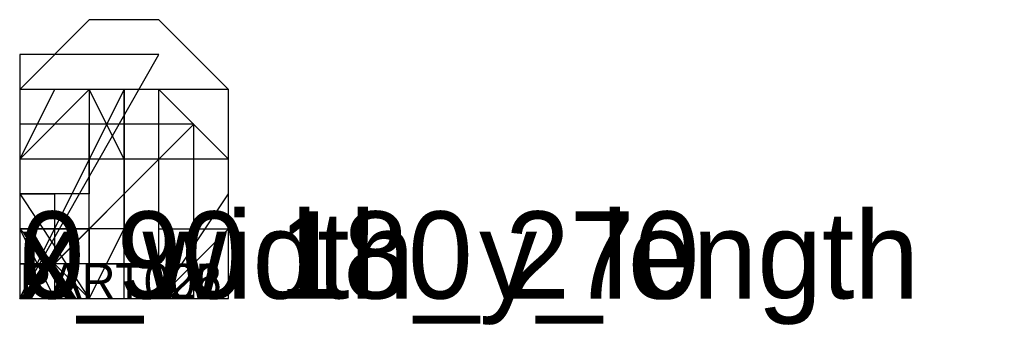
# Model space of a CAD drawing. Extents: x 0 to 28.3, y -0.9 to 8.
import ezdxf

# ---------------------------------------------------------------- set-up
doc = ezdxf.new("R2010")
doc.units = 0
doc.layers.add('1', color=7, linetype='Continuous')
doc.layers.add('19', color=7, linetype='Continuous')

# ---------------------------------------------------------------- blocks, each defined once
blk = doc.blocks.new('PART001')
at = {"layer": '1'}
blk.add_lwpolyline([(2, 0), (2, 2), (0, 0)], close=True, dxfattribs=at)
at = {"layer": '19'}
blk.add_text('PART001', height=1, dxfattribs=at).set_placement((0, 0))
blk = doc.blocks.new('PART002')
at = {"layer": '1'}
blk.add_lwpolyline([(3, 0), (3, 3), (0, 0)], close=True, dxfattribs=at)
at = {"layer": '19'}
blk.add_text('PART002', height=1, dxfattribs=at).set_placement((0, 0))
blk = doc.blocks.new('PART003')
at = {"layer": '1'}
blk.add_lwpolyline([(4, 0), (4, 4), (0, 0)], close=True, dxfattribs=at)
at = {"layer": '19'}
blk.add_text('PART003', height=1, dxfattribs=at).set_placement((0, 0))
blk = doc.blocks.new('PART004')
at = {"layer": '1'}
blk.add_lwpolyline([(5, 5), (0, 5), (0, 0)], close=True, dxfattribs=at)
at = {"layer": '19'}
blk.add_text('PART004', height=1, dxfattribs=at).set_placement((0, 0))
blk = doc.blocks.new('PART005')
at = {"layer": '1'}
blk.add_lwpolyline([(0, 0), (3, 6), (0, 6)], close=True, dxfattribs=at)
at = {"layer": '19'}
blk.add_text('PART005', height=1, dxfattribs=at).set_placement((0, 0))
blk = doc.blocks.new('PART006')
at = {"layer": '1'}
blk.add_lwpolyline([(0, 0), (4, 7), (0, 7)], close=True, dxfattribs=at)
at = {"layer": '19'}
blk.add_text('PART006', height=1, dxfattribs=at).set_placement((0, 0))
blk = doc.blocks.new('PART007')
at = {"layer": '1'}
blk.add_lwpolyline([(5, 0), (5, 5), (2, 5), (2, 3), (0, 3), (0, 0)], close=True, dxfattribs=at)
at = {"layer": '19'}
blk.add_text('PART007', height=1, dxfattribs=at).set_placement((0, 0))
blk = doc.blocks.new('PART008')
at = {"layer": '1'}
blk.add_lwpolyline([(4, 0), (4, 4), (3, 4), (3, 2), (0, 2), (0, 0)], close=True, dxfattribs=at)
at = {"layer": '19'}
blk.add_text('PART008', height=1, dxfattribs=at).set_placement((0, 0))
blk = doc.blocks.new('PART009')
at = {"layer": '1'}
blk.add_lwpolyline([(6, 0), (6, 6), (3, 6), (3, 4), (0, 4), (0, 0)], close=True, dxfattribs=at)
at = {"layer": '19'}
blk.add_text('PART009', height=1, dxfattribs=at).set_placement((0, 0))
blk = doc.blocks.new('PART010')
at = {"layer": '1'}
blk.add_lwpolyline([(2, 0), (2, 5), (0, 5), (0, 3), (1, 3), (1, 0)], close=True, dxfattribs=at)
at = {"layer": '19'}
blk.add_text('PART010', height=1, dxfattribs=at).set_placement((0, 0))
blk = doc.blocks.new('PART011')
at = {"layer": '1'}
blk.add_lwpolyline([(2, 0), (2, 4), (0, 4), (0, 3), (1, 3), (1, 0)], close=True, dxfattribs=at)
at = {"layer": '19'}
blk.add_text('PART011', height=1, dxfattribs=at).set_placement((0, 0))
blk = doc.blocks.new('PART012')
at = {"layer": '1'}
blk.add_lwpolyline([(6, 0), (6, 6), (0, 6), (0, 0)], close=True, dxfattribs=at)
at = {"layer": '19'}
blk.add_text('PART012', height=1, dxfattribs=at).set_placement((0, 0))
blk = doc.blocks.new('PART013')
at = {"layer": '1'}
blk.add_lwpolyline([(5, 0), (5, 5), (0, 5), (0, 0)], close=True, dxfattribs=at)
at = {"layer": '19'}
blk.add_text('PART013', height=1, dxfattribs=at).set_placement((0, 0))
blk = doc.blocks.new('PART014')
at = {"layer": '1'}
blk.add_lwpolyline([(4, 0), (4, 4), (0, 4), (0, 0)], close=True, dxfattribs=at)
at = {"layer": '19'}
blk.add_text('PART014', height=1, dxfattribs=at).set_placement((0, 0))
blk = doc.blocks.new('PART015')
at = {"layer": '1'}
blk.add_lwpolyline([(6, 2), (6, 4), (4, 4), (4, 6), (2, 6), (2, 4), (0, 4), (0, 2), (2, 2), (2, 0), (4, 0), (4, 2)], close=True, dxfattribs=at)
at = {"layer": '19'}
blk.add_text('PART015', height=1, dxfattribs=at).set_placement((0, 0))
blk = doc.blocks.new('PART016')
at = {"layer": '1'}
blk.add_lwpolyline([(3, 1), (3, 2), (2, 2), (2, 3), (1, 3), (1, 2), (0, 2), (0, 1), (1, 1), (1, 0), (2, 0), (2, 1)], close=True, dxfattribs=at)
at = {"layer": '19'}
blk.add_text('PART016', height=1, dxfattribs=at).set_placement((0, 0))
blk = doc.blocks.new('PART017')
at = {"layer": '1'}
blk.add_lwpolyline([(3, 0), (3, 6), (0, 6), (0, 0)], close=True, dxfattribs=at)
at = {"layer": '19'}
blk.add_text('PART017', height=1, dxfattribs=at).set_placement((0, 0))
blk = doc.blocks.new('PART018')
at = {"layer": '1'}
blk.add_lwpolyline([(4, 0), (4, 1), (0, 1), (0, 0)], close=True, dxfattribs=at)
at = {"layer": '19'}
blk.add_text('PART018', height=1, dxfattribs=at).set_placement((0, 0))
blk = doc.blocks.new('PART019')
at = {"layer": '1'}
blk.add_lwpolyline([(2, 0), (2, 5), (0, 5), (0, 0)], close=True, dxfattribs=at)
at = {"layer": '19'}
blk.add_text('PART019', height=1, dxfattribs=at).set_placement((0, 0))
blk = doc.blocks.new('PART020')
at = {"layer": '1'}
blk.add_lwpolyline([(6, 2), (6, 4), (4, 6), (2, 6), (0, 4), (0, 2), (2, 0), (4, 0)], close=True, dxfattribs=at)
at = {"layer": '19'}
blk.add_text('PART020', height=1, dxfattribs=at).set_placement((0, 0))
blk = doc.blocks.new('PART021')
at = {"layer": '1'}
blk.add_lwpolyline([(6, 3), (6, 6), (4, 8), (2, 8), (0, 6), (0, 3), (2, 0), (4, 0)], close=True, dxfattribs=at)
at = {"layer": '19'}
blk.add_text('PART021', height=1, dxfattribs=at).set_placement((0, 0))
blk = doc.blocks.new('PART022')
at = {"layer": '1'}
blk.add_lwpolyline([(2, 0), (3, 2), (3, 4), (2, 6), (1, 6), (0, 4), (0, 2), (1, 0)], close=True, dxfattribs=at)
at = {"layer": '19'}
blk.add_text('PART022', height=1, dxfattribs=at).set_placement((0, 0))

msp = doc.modelspace()

# ---------------------------------------------------------------- block references
ref = msp.add_blockref('PART021', (0, 0))
ref.add_attrib('AOF_MIRROR_ALLOWED', '0', (0, 0), dxfattribs={"height": 2.5})
ref.add_attrib('AOF_COORDINATE_SYSTEM', 'x_width_y_length', (0, 0), dxfattribs={"height": 2.5})
ref.add_attrib('AOF_ROTATIONS', '0 90 180 270', (0, 0), dxfattribs={"height": 2.5})
ref = msp.add_blockref('PART006', (0, 0))
ref.add_attrib('AOF_MIRROR_ALLOWED', '0', (0, 0), dxfattribs={"height": 2.5})
ref.add_attrib('AOF_COORDINATE_SYSTEM', 'x_width_y_length', (0, 0), dxfattribs={"height": 2.5})
ref.add_attrib('AOF_ROTATIONS', '0 90 180 270', (0, 0), dxfattribs={"height": 2.5})
ref = msp.add_blockref('PART005', (0, 0))
ref.add_attrib('AOF_MIRROR_ALLOWED', '0', (0, 0), dxfattribs={"height": 2.5})
ref.add_attrib('AOF_COORDINATE_SYSTEM', 'x_width_y_length', (0, 0), dxfattribs={"height": 2.5})
ref.add_attrib('AOF_ROTATIONS', '0 90 180 270', (0, 0), dxfattribs={"height": 2.5})
ref = msp.add_blockref('PART009', (0, 0))
ref.add_attrib('AOF_MIRROR_ALLOWED', '0', (0, 0), dxfattribs={"height": 2.5})
ref.add_attrib('AOF_COORDINATE_SYSTEM', 'x_width_y_length', (0, 0), dxfattribs={"height": 2.5})
ref.add_attrib('AOF_ROTATIONS', '0 90 180 270', (0, 0), dxfattribs={"height": 2.5})
ref = msp.add_blockref('PART012', (0, 0))
ref.add_attrib('AOF_MIRROR_ALLOWED', '0', (0, 0), dxfattribs={"height": 2.5})
ref.add_attrib('AOF_COORDINATE_SYSTEM', 'x_width_y_length', (0, 0), dxfattribs={"height": 2.5})
ref.add_attrib('AOF_ROTATIONS', '0 90 180 270', (0, 0), dxfattribs={"height": 2.5})
ref = msp.add_blockref('PART015', (0, 0))
ref.add_attrib('AOF_MIRROR_ALLOWED', '0', (0, 0), dxfattribs={"height": 2.5})
ref.add_attrib('AOF_COORDINATE_SYSTEM', 'x_width_y_length', (0, 0), dxfattribs={"height": 2.5})
ref.add_attrib('AOF_ROTATIONS', '0 90 180 270', (0, 0), dxfattribs={"height": 2.5})
ref = msp.add_blockref('PART017', (0, 0))
ref.add_attrib('AOF_MIRROR_ALLOWED', '0', (0, 0), dxfattribs={"height": 2.5})
ref.add_attrib('AOF_COORDINATE_SYSTEM', 'x_width_y_length', (0, 0), dxfattribs={"height": 2.5})
ref.add_attrib('AOF_ROTATIONS', '0 90 180 270', (0, 0), dxfattribs={"height": 2.5})
ref = msp.add_blockref('PART020', (0, 0))
ref.add_attrib('AOF_MIRROR_ALLOWED', '0', (0, 0), dxfattribs={"height": 2.5})
ref.add_attrib('AOF_COORDINATE_SYSTEM', 'x_width_y_length', (0, 0), dxfattribs={"height": 2.5})
ref.add_attrib('AOF_ROTATIONS', '0 90 180 270', (0, 0), dxfattribs={"height": 2.5})
ref = msp.add_blockref('PART022', (0, 0))
ref.add_attrib('AOF_MIRROR_ALLOWED', '0', (0, 0), dxfattribs={"height": 2.5})
ref.add_attrib('AOF_COORDINATE_SYSTEM', 'x_width_y_length', (0, 0), dxfattribs={"height": 2.5})
ref.add_attrib('AOF_ROTATIONS', '0 90 180 270', (0, 0), dxfattribs={"height": 2.5})
ref = msp.add_blockref('PART004', (0, 0))
ref.add_attrib('AOF_MIRROR_ALLOWED', '0', (0, 0), dxfattribs={"height": 2.5})
ref.add_attrib('AOF_COORDINATE_SYSTEM', 'x_width_y_length', (0, 0), dxfattribs={"height": 2.5})
ref.add_attrib('AOF_ROTATIONS', '0 90 180 270', (0, 0), dxfattribs={"height": 2.5})
ref = msp.add_blockref('PART007', (0, 0))
ref.add_attrib('AOF_MIRROR_ALLOWED', '0', (0, 0), dxfattribs={"height": 2.5})
ref.add_attrib('AOF_COORDINATE_SYSTEM', 'x_width_y_length', (0, 0), dxfattribs={"height": 2.5})
ref.add_attrib('AOF_ROTATIONS', '0 90 180 270', (0, 0), dxfattribs={"height": 2.5})
ref = msp.add_blockref('PART010', (0, 0))
ref.add_attrib('AOF_MIRROR_ALLOWED', '0', (0, 0), dxfattribs={"height": 2.5})
ref.add_attrib('AOF_COORDINATE_SYSTEM', 'x_width_y_length', (0, 0), dxfattribs={"height": 2.5})
ref.add_attrib('AOF_ROTATIONS', '0 90 180 270', (0, 0), dxfattribs={"height": 2.5})
ref = msp.add_blockref('PART013', (0, 0))
ref.add_attrib('AOF_MIRROR_ALLOWED', '0', (0, 0), dxfattribs={"height": 2.5})
ref.add_attrib('AOF_COORDINATE_SYSTEM', 'x_width_y_length', (0, 0), dxfattribs={"height": 2.5})
ref.add_attrib('AOF_ROTATIONS', '0 90 180 270', (0, 0), dxfattribs={"height": 2.5})
ref = msp.add_blockref('PART019', (0, 0))
ref.add_attrib('AOF_MIRROR_ALLOWED', '0', (0, 0), dxfattribs={"height": 2.5})
ref.add_attrib('AOF_COORDINATE_SYSTEM', 'x_width_y_length', (0, 0), dxfattribs={"height": 2.5})
ref.add_attrib('AOF_ROTATIONS', '0 90 180 270', (0, 0), dxfattribs={"height": 2.5})
ref = msp.add_blockref('PART003', (0, 0))
ref.add_attrib('AOF_MIRROR_ALLOWED', '0', (0, 0), dxfattribs={"height": 2.5})
ref.add_attrib('AOF_COORDINATE_SYSTEM', 'x_width_y_length', (0, 0), dxfattribs={"height": 2.5})
ref.add_attrib('AOF_ROTATIONS', '0 90 180 270', (0, 0), dxfattribs={"height": 2.5})
ref = msp.add_blockref('PART008', (0, 0))
ref.add_attrib('AOF_MIRROR_ALLOWED', '0', (0, 0), dxfattribs={"height": 2.5})
ref.add_attrib('AOF_COORDINATE_SYSTEM', 'x_width_y_length', (0, 0), dxfattribs={"height": 2.5})
ref.add_attrib('AOF_ROTATIONS', '0 90 180 270', (0, 0), dxfattribs={"height": 2.5})
ref = msp.add_blockref('PART011', (0, 0))
ref.add_attrib('AOF_MIRROR_ALLOWED', '0', (0, 0), dxfattribs={"height": 2.5})
ref.add_attrib('AOF_COORDINATE_SYSTEM', 'x_width_y_length', (0, 0), dxfattribs={"height": 2.5})
ref.add_attrib('AOF_ROTATIONS', '0 90 180 270', (0, 0), dxfattribs={"height": 2.5})
ref = msp.add_blockref('PART014', (0, 0))
ref.add_attrib('AOF_MIRROR_ALLOWED', '0', (0, 0), dxfattribs={"height": 2.5})
ref.add_attrib('AOF_COORDINATE_SYSTEM', 'x_width_y_length', (0, 0), dxfattribs={"height": 2.5})
ref.add_attrib('AOF_ROTATIONS', '0 90 180 270', (0, 0), dxfattribs={"height": 2.5})
ref = msp.add_blockref('PART002', (0, 0))
ref.add_attrib('AOF_MIRROR_ALLOWED', '0', (0, 0), dxfattribs={"height": 2.5})
ref.add_attrib('AOF_COORDINATE_SYSTEM', 'x_width_y_length', (0, 0), dxfattribs={"height": 2.5})
ref.add_attrib('AOF_ROTATIONS', '0 90 180 270', (0, 0), dxfattribs={"height": 2.5})
ref = msp.add_blockref('PART016', (0, 0))
ref.add_attrib('AOF_MIRROR_ALLOWED', '0', (0, 0), dxfattribs={"height": 2.5})
ref.add_attrib('AOF_COORDINATE_SYSTEM', 'x_width_y_length', (0, 0), dxfattribs={"height": 2.5})
ref.add_attrib('AOF_ROTATIONS', '0 90 180 270', (0, 0), dxfattribs={"height": 2.5})
ref = msp.add_blockref('PART001', (0, 0))
ref.add_attrib('AOF_MIRROR_ALLOWED', '0', (0, 0), dxfattribs={"height": 2.5})
ref.add_attrib('AOF_COORDINATE_SYSTEM', 'x_width_y_length', (0, 0), dxfattribs={"height": 2.5})
ref.add_attrib('AOF_ROTATIONS', '0 90 180 270', (0, 0), dxfattribs={"height": 2.5})
ref = msp.add_blockref('PART018', (0, 0))
ref.add_attrib('AOF_MIRROR_ALLOWED', '0', (0, 0), dxfattribs={"height": 2.5})
ref.add_attrib('AOF_COORDINATE_SYSTEM', 'x_width_y_length', (0, 0), dxfattribs={"height": 2.5})
ref.add_attrib('AOF_ROTATIONS', '0 90 180 270', (0, 0), dxfattribs={"height": 2.5})

doc.saveas('drawing.dxf')
